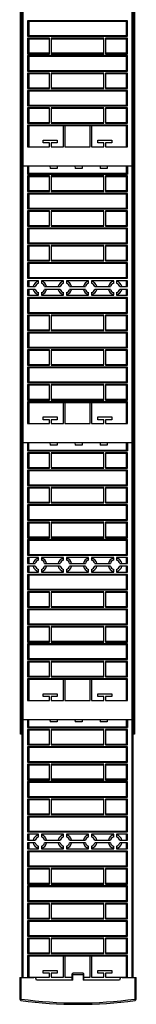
# Model space of a CAD drawing. Header units: millimetres. Extents: x 547 to 630, y 110 to 1526.
# Tile 1 of 3: x 547 to 630, y 110 to 817. Entities that reach past the tile are written whole.
import ezdxf

# ---------------------------------------------------------------- set-up
doc = ezdxf.new("R2010")
doc.units = ezdxf.units.MM
doc.header["$LTSCALE"] = 107.015369
doc.layers.get('0').update_dxf_attribs({"linetype": 'CONTINUOUS'})

msp = doc.modelspace()

# ---------------------------------------------------------------- linework, layer by layer
at = {"color": 7}
for p, q in [((547.09, 303.84), (547.09, 1506.84)), ((547.79, 303.84), (547.79, 1506.84)), ((547.99, 1506.84), (547.99, 128.84)), ((548.99, 128.84), (548.99, 1506.84)), ((627.19, 1506.84), (627.19, 128.84)), ((628.19, 128.84), (628.19, 1506.84)), ((628.31, 303.84), (628.31, 1506.84)), ((629.01, 1506.84), (629.01, 303.84)), ((552.19, 816.61), (552.19, 805.51)), ((623.99, 816.61), (552.19, 816.61)), ((552.25, 816.31), (623.94, 816.31)), ((552.99, 816.31), (552.99, 805.81)), ((623.19, 805.81), (623.19, 816.31)), ((623.99, 805.51), (623.99, 816.61)), ((552.19, 805.51), (623.99, 805.51)), ((552.19, 804.11), (552.19, 793.01)), ((567.89, 804.11), (552.19, 804.11)), ((623.94, 805.81), (552.25, 805.81)), ((552.25, 803.81), (567.89, 803.81)), ((552.99, 803.81), (552.99, 793.31)), ((567.89, 793.01), (567.89, 804.11)), ((569.09, 804.11), (569.09, 793.01)), ((607.09, 804.11), (569.09, 804.11)), ((569.09, 803.81), (607.09, 803.81)), ((607.09, 793.01), (607.09, 804.11)), ((623.99, 804.11), (608.29, 804.11)), ((608.29, 804.11), (608.29, 793.01)), ((608.29, 803.81), (623.94, 803.81)), ((623.19, 793.31), (623.19, 803.81)), ((623.99, 793.01), (623.99, 804.11)), ((552.19, 793.01), (567.89, 793.01)), ((567.89, 793.31), (552.25, 793.31)), ((607.09, 793.31), (569.09, 793.31)), ((569.09, 793.01), (607.09, 793.01)), ((623.94, 793.31), (608.29, 793.31)), ((608.29, 793.01), (623.99, 793.01)), ((547.99, 788.04), (547.79, 788.04)), ((552.19, 791.61), (552.19, 780.51)), ((623.99, 791.61), (552.19, 791.61)), ((552.25, 791.31), (623.94, 791.31)), ((552.99, 791.31), (552.99, 780.81)), ((623.19, 780.81), (623.19, 791.31)), ((623.99, 780.51), (623.99, 791.61)), ((628.31, 788.04), (628.19, 788.04)), ((552.19, 780.51), (623.99, 780.51)), ((552.19, 779.11), (552.19, 768.01)), ((567.89, 779.11), (552.19, 779.11)), ((623.94, 780.81), (552.25, 780.81)), ((552.25, 778.81), (567.89, 778.81)), ((552.99, 778.81), (552.99, 768.31)), ((567.89, 768.01), (567.89, 779.11)), ((569.09, 779.11), (569.09, 768.01)), ((607.09, 779.11), (569.09, 779.11)), ((569.09, 778.81), (607.09, 778.81)), ((607.09, 768.01), (607.09, 779.11)), ((623.99, 779.11), (608.29, 779.11)), ((608.29, 779.11), (608.29, 768.01)), ((608.29, 778.81), (623.94, 778.81)), ((623.19, 768.31), (623.19, 778.81)), ((623.99, 768.01), (623.99, 779.11)), ((547.79, 773.04), (547.99, 773.04)), ((628.19, 773.04), (628.31, 773.04)), ((552.19, 768.01), (567.89, 768.01)), ((623.99, 766.61), (552.19, 766.61)), ((552.19, 766.61), (552.19, 755.51)), ((567.89, 768.31), (552.25, 768.31)), ((552.25, 766.31), (623.94, 766.31)), ((552.99, 766.31), (552.99, 755.81)), ((607.09, 768.31), (569.09, 768.31)), ((569.09, 768.01), (607.09, 768.01)), ((623.94, 768.31), (608.29, 768.31)), ((608.29, 768.01), (623.99, 768.01)), ((623.19, 755.81), (623.19, 766.31)), ((623.99, 755.51), (623.99, 766.61)), ((552.19, 755.51), (623.99, 755.51)), ((567.89, 754.11), (552.19, 754.11)), ((552.19, 754.11), (552.19, 743.01)), ((623.94, 755.81), (552.25, 755.81)), ((552.25, 753.81), (567.89, 753.81)), ((552.99, 753.81), (552.99, 743.31)), ((567.89, 743.01), (567.89, 754.11)), ((607.09, 754.11), (569.09, 754.11)), ((569.09, 754.11), (569.09, 743.01)), ((569.09, 753.81), (607.09, 753.81)), ((607.09, 743.01), (607.09, 754.11)), ((623.99, 754.11), (608.29, 754.11)), ((608.29, 754.11), (608.29, 743.01)), ((608.29, 753.81), (623.94, 753.81)), ((623.19, 743.31), (623.19, 753.81)), ((623.99, 743.01), (623.99, 754.11)), ((552.19, 743.01), (567.89, 743.01)), ((623.99, 741.61), (552.19, 741.61)), ((552.19, 741.61), (552.19, 726.06)), ((567.89, 743.31), (552.25, 743.31)), ((552.25, 741.31), (623.94, 741.31)), ((552.99, 741.31), (552.99, 726.06)), ((607.09, 743.31), (569.09, 743.31)), ((569.09, 743.01), (607.09, 743.01)), ((578.09, 726.06), (578.09, 741.31)), ((579.09, 741.31), (579.09, 726.06)), ((597.09, 726.06), (597.09, 741.31)), ((598.09, 741.31), (598.09, 726.06)), ((623.94, 743.31), (608.29, 743.31)), ((608.29, 743.01), (623.99, 743.01)), ((623.19, 726.06), (623.19, 741.31)), ((623.99, 726.06), (623.99, 741.61)), ((547.99, 734.54), (547.79, 734.54)), ((563.49, 730.81), (573.49, 730.81)), ((563.49, 728.81), (563.49, 730.81)), ((573.49, 730.81), (573.49, 728.81)), ((602.69, 730.81), (612.69, 730.81)), ((602.69, 728.81), (602.69, 730.81)), ((612.69, 730.81), (612.69, 728.81)), ((628.31, 734.54), (628.19, 734.54)), ((552.19, 726.06), (567.89, 726.06)), ((567.89, 728.81), (563.49, 728.81)), ((567.89, 726.06), (567.89, 728.81)), ((573.49, 728.81), (569.09, 728.81)), ((569.09, 728.81), (569.09, 726.06)), ((569.09, 726.06), (578.09, 726.06)), ((579.09, 726.06), (597.09, 726.06)), ((598.09, 726.06), (607.09, 726.06)), ((607.09, 728.81), (602.69, 728.81)), ((607.09, 726.06), (607.09, 728.81)), ((612.69, 728.81), (608.29, 728.81)), ((608.29, 728.81), (608.29, 726.06)), ((608.29, 726.06), (623.99, 726.06)), ((547.79, 719.54), (547.99, 719.54)), ((628.19, 719.54), (628.31, 719.54)), ((547.99, 712.36), (628.19, 712.36)), ((552.19, 712.36), (552.19, 706.51)), ((552.99, 706.81), (552.99, 712.36)), ((568.26, 712.36), (568.32, 710.53)), ((573.41, 710.53), (568.32, 710.53)), ((573.41, 712.36), (573.41, 710.53)), ((586.26, 712.36), (586.32, 710.53)), ((591.41, 710.53), (586.32, 710.53)), ((591.41, 712.36), (591.41, 710.53)), ((604.26, 712.36), (604.32, 710.53)), ((609.41, 710.53), (604.32, 710.53)), ((609.41, 712.36), (609.41, 710.53)), ((623.19, 706.81), (623.19, 712.36)), ((623.99, 712.36), (623.99, 706.51)), ((547.99, 704.84), (547.09, 704.84)), ((552.19, 706.51), (623.99, 706.51)), ((567.89, 705.11), (552.19, 705.11)), ((552.19, 705.11), (552.19, 694.01)), ((623.94, 706.81), (552.25, 706.81)), ((552.25, 704.81), (567.89, 704.81)), ((552.99, 704.81), (552.99, 694.31)), ((567.89, 694.01), (567.89, 705.11)), ((607.09, 705.11), (569.09, 705.11)), ((569.09, 705.11), (569.09, 694.01)), ((569.09, 704.81), (607.09, 704.81)), ((607.09, 694.01), (607.09, 705.11)), ((623.99, 705.11), (608.29, 705.11)), ((608.29, 705.11), (608.29, 694.01)), ((608.29, 704.81), (623.94, 704.81)), ((623.19, 694.31), (623.19, 704.81)), ((623.99, 694.01), (623.99, 705.11)), ((629.01, 704.84), (628.19, 704.84)), ((547.99, 695.94), (547.79, 695.94)), ((552.19, 694.01), (567.89, 694.01)), ((567.89, 694.31), (552.25, 694.31)), ((607.09, 694.31), (569.09, 694.31)), ((569.09, 694.01), (607.09, 694.01)), ((623.94, 694.31), (608.29, 694.31)), ((608.29, 694.01), (623.99, 694.01)), ((628.31, 695.94), (628.19, 695.94)), ((623.99, 692.61), (552.19, 692.61)), ((552.19, 692.61), (552.19, 681.51)), ((552.25, 692.31), (623.94, 692.31)), ((552.99, 692.31), (552.99, 681.81)), ((623.19, 681.81), (623.19, 692.31)), ((623.99, 681.51), (623.99, 692.61)), ((547.79, 680.94), (547.99, 680.94)), ((552.19, 681.51), (623.99, 681.51)), ((567.89, 680.11), (552.19, 680.11)), ((552.19, 680.11), (552.19, 669.01)), ((623.94, 681.81), (552.25, 681.81)), ((552.25, 679.81), (567.89, 679.81)), ((552.99, 679.81), (552.99, 669.31)), ((567.89, 669.01), (567.89, 680.11)), ((607.09, 680.11), (569.09, 680.11)), ((569.09, 680.11), (569.09, 669.01)), ((569.09, 679.81), (607.09, 679.81)), ((607.09, 669.01), (607.09, 680.11)), ((623.99, 680.11), (608.29, 680.11)), ((608.29, 680.11), (608.29, 669.01)), ((608.29, 679.81), (623.94, 679.81)), ((623.19, 669.31), (623.19, 679.81)), ((623.99, 669.01), (623.99, 680.11)), ((628.19, 680.94), (628.31, 680.94)), ((552.19, 669.01), (567.89, 669.01)), ((623.99, 667.61), (552.19, 667.61)), ((552.19, 667.61), (552.19, 656.51)), ((567.89, 669.31), (552.25, 669.31)), ((552.25, 667.31), (623.94, 667.31)), ((552.99, 667.31), (552.99, 656.81)), ((607.09, 669.31), (569.09, 669.31)), ((569.09, 669.01), (607.09, 669.01)), ((623.94, 669.31), (608.29, 669.31)), ((608.29, 669.01), (623.99, 669.01)), ((623.19, 656.81), (623.19, 667.31)), ((623.99, 656.51), (623.99, 667.61)), ((552.19, 656.51), (623.99, 656.51)), ((567.89, 655.11), (552.19, 655.11)), ((552.19, 655.11), (552.19, 644.01)), ((623.94, 656.81), (552.25, 656.81)), ((552.25, 654.81), (567.89, 654.81)), ((552.99, 654.81), (552.99, 644.31)), ((567.89, 644.01), (567.89, 655.11)), ((607.09, 655.11), (569.09, 655.11)), ((569.09, 655.11), (569.09, 644.01)), ((569.09, 654.81), (607.09, 654.81)), ((607.09, 644.01), (607.09, 655.11)), ((623.99, 655.11), (608.29, 655.11)), ((608.29, 655.11), (608.29, 644.01)), ((608.29, 654.81), (623.94, 654.81)), ((623.19, 644.31), (623.19, 654.81)), ((623.99, 644.01), (623.99, 655.11)), ((567.89, 644.31), (552.25, 644.31)), ((607.09, 644.31), (569.09, 644.31)), ((623.94, 644.31), (608.29, 644.31)), ((547.99, 641.74), (547.79, 641.74)), ((552.19, 644.01), (567.89, 644.01)), ((623.99, 642.61), (552.19, 642.61)), ((552.19, 642.61), (552.19, 631.51)), ((552.25, 642.31), (623.94, 642.31)), ((552.99, 642.31), (552.99, 631.81)), ((569.09, 644.01), (607.09, 644.01)), ((608.29, 644.01), (623.99, 644.01)), ((623.19, 631.81), (623.19, 642.31)), ((623.99, 631.51), (623.99, 642.61)), ((628.31, 641.74), (628.19, 641.74)), ((552.19, 631.51), (623.99, 631.51)), ((623.94, 631.81), (552.25, 631.81)), ((547.79, 626.74), (547.99, 626.74)), ((560.09, 629.81), (552.19, 629.81)), ((552.19, 629.81), (552.19, 625.56)), ((552.19, 625.56), (557.74, 625.56)), ((557.74, 623.56), (552.19, 623.56)), ((552.19, 623.56), (552.19, 619.31)), ((552.99, 629.81), (552.99, 625.56)), ((552.99, 623.56), (552.99, 619.31)), ((560.09, 627.92), (560.09, 629.81)), ((578.09, 629.81), (562.09, 629.81)), ((562.09, 629.81), (562.09, 627.92)), ((564.45, 625.56), (575.74, 625.56)), ((575.74, 623.56), (564.45, 623.56)), ((578.09, 627.92), (578.09, 629.81)), ((596.09, 629.81), (580.09, 629.81)), ((580.09, 629.81), (580.09, 627.92)), ((582.45, 625.56), (593.74, 625.56)), ((593.74, 623.56), (582.45, 623.56)), ((596.09, 627.92), (596.09, 629.81)), ((614.09, 629.81), (598.09, 629.81)), ((598.09, 629.81), (598.09, 627.92)), ((600.45, 625.56), (611.74, 625.56)), ((611.74, 623.56), (600.45, 623.56)), ((614.09, 627.92), (614.09, 629.81)), ((623.99, 629.81), (616.09, 629.81)), ((616.09, 629.81), (616.09, 627.92)), ((618.45, 625.56), (623.99, 625.56)), ((623.99, 623.56), (618.45, 623.56)), ((623.19, 625.56), (623.19, 629.81)), ((623.19, 619.31), (623.19, 623.56)), ((623.99, 625.56), (623.99, 629.81)), ((623.99, 619.31), (623.99, 623.56)), ((628.19, 626.74), (628.31, 626.74)), ((552.19, 619.31), (560.09, 619.31)), ((623.99, 617.61), (552.19, 617.61)), ((552.19, 617.61), (552.19, 606.51)), ((552.25, 617.31), (623.94, 617.31)), ((552.99, 617.31), (552.99, 606.81)), ((560.09, 619.31), (560.09, 621.21)), ((562.09, 621.21), (562.09, 619.31)), ((562.09, 619.31), (578.09, 619.31)), ((578.09, 619.31), (578.09, 621.21)), ((580.09, 621.21), (580.09, 619.31)), ((580.09, 619.31), (596.09, 619.31)), ((596.09, 619.31), (596.09, 621.21)), ((598.09, 621.21), (598.09, 619.31)), ((598.09, 619.31), (614.09, 619.31)), ((614.09, 619.31), (614.09, 621.21)), ((616.09, 621.21), (616.09, 619.31)), ((616.09, 619.31), (623.99, 619.31)), ((623.19, 606.81), (623.19, 617.31)), ((623.99, 606.51), (623.99, 617.61)), ((552.19, 606.51), (623.99, 606.51)), ((567.89, 605.11), (552.19, 605.11)), ((552.19, 605.11), (552.19, 594.01)), ((623.94, 606.81), (552.25, 606.81)), ((552.25, 604.81), (567.89, 604.81)), ((552.99, 604.81), (552.99, 594.31)), ((567.89, 594.01), (567.89, 605.11)), ((607.09, 605.11), (569.09, 605.11)), ((569.09, 605.11), (569.09, 594.01)), ((569.09, 604.81), (607.09, 604.81)), ((607.09, 594.01), (607.09, 605.11)), ((623.99, 605.11), (608.29, 605.11)), ((608.29, 605.11), (608.29, 594.01)), ((608.29, 604.81), (623.94, 604.81)), ((623.19, 594.31), (623.19, 604.81)), ((623.99, 594.01), (623.99, 605.11)), ((552.19, 594.01), (567.89, 594.01)), ((623.99, 592.61), (552.19, 592.61)), ((552.19, 592.61), (552.19, 581.51)), ((567.89, 594.31), (552.25, 594.31)), ((552.25, 592.31), (623.94, 592.31)), ((552.99, 592.31), (552.99, 581.81)), ((607.09, 594.31), (569.09, 594.31)), ((569.09, 594.01), (607.09, 594.01)), ((623.94, 594.31), (608.29, 594.31)), ((608.29, 594.01), (623.99, 594.01)), ((623.19, 581.81), (623.19, 592.31)), ((623.99, 581.51), (623.99, 592.61)), ((547.99, 587.54), (547.79, 587.54)), ((552.19, 581.51), (623.99, 581.51)), ((623.94, 581.81), (552.25, 581.81)), ((628.31, 587.54), (628.19, 587.54)), ((567.89, 580.11), (552.19, 580.11)), ((552.19, 580.11), (552.19, 569.01)), ((552.25, 579.81), (567.89, 579.81)), ((552.99, 579.81), (552.99, 569.31)), ((567.89, 569.01), (567.89, 580.11)), ((607.09, 580.11), (569.09, 580.11)), ((569.09, 580.11), (569.09, 569.01)), ((569.09, 579.81), (607.09, 579.81)), ((607.09, 569.01), (607.09, 580.11)), ((623.99, 580.11), (608.29, 580.11)), ((608.29, 580.11), (608.29, 569.01)), ((608.29, 579.81), (623.94, 579.81)), ((623.19, 569.31), (623.19, 579.81)), ((623.99, 569.01), (623.99, 580.11)), ((547.79, 572.54), (547.99, 572.54)), ((552.19, 569.01), (567.89, 569.01)), ((623.99, 567.61), (552.19, 567.61)), ((552.19, 567.61), (552.19, 556.51)), ((567.89, 569.31), (552.25, 569.31)), ((552.25, 567.31), (623.94, 567.31)), ((552.99, 567.31), (552.99, 556.81)), ((607.09, 569.31), (569.09, 569.31)), ((569.09, 569.01), (607.09, 569.01)), ((623.94, 569.31), (608.29, 569.31)), ((608.29, 569.01), (623.99, 569.01)), ((623.19, 556.81), (623.19, 567.31)), ((623.99, 556.51), (623.99, 567.61)), ((628.19, 572.54), (628.31, 572.54)), ((552.19, 556.51), (623.99, 556.51)), ((567.89, 555.11), (552.19, 555.11)), ((552.19, 555.11), (552.19, 544.01)), ((623.94, 556.81), (552.25, 556.81)), ((552.25, 554.81), (567.89, 554.81)), ((552.99, 554.81), (552.99, 544.31)), ((567.89, 544.01), (567.89, 555.11)), ((607.09, 555.11), (569.09, 555.11)), ((569.09, 555.11), (569.09, 544.01)), ((569.09, 554.81), (607.09, 554.81)), ((607.09, 544.01), (607.09, 555.11)), ((623.99, 555.11), (608.29, 555.11)), ((608.29, 555.11), (608.29, 544.01)), ((608.29, 554.81), (623.94, 554.81)), ((623.19, 544.31), (623.19, 554.81)), ((623.99, 544.01), (623.99, 555.11)), ((552.19, 544.01), (567.89, 544.01)), ((623.99, 542.61), (552.19, 542.61)), ((552.19, 542.61), (552.19, 527.06)), ((567.89, 544.31), (552.25, 544.31)), ((552.25, 542.31), (623.94, 542.31)), ((552.99, 542.31), (552.99, 527.06)), ((607.09, 544.31), (569.09, 544.31)), ((569.09, 544.01), (607.09, 544.01)), ((578.09, 527.06), (578.09, 542.31)), ((579.09, 542.31), (579.09, 527.06)), ((597.09, 527.06), (597.09, 542.31)), ((598.09, 542.31), (598.09, 527.06)), ((623.94, 544.31), (608.29, 544.31)), ((608.29, 544.01), (623.99, 544.01)), ((623.19, 527.06), (623.19, 542.31)), ((623.99, 527.06), (623.99, 542.61)), ((547.99, 534.04), (547.79, 534.04)), ((563.49, 531.81), (573.49, 531.81)), ((563.49, 529.81), (563.49, 531.81)), ((573.49, 531.81), (573.49, 529.81)), ((602.69, 531.81), (612.69, 531.81)), ((602.69, 529.81), (602.69, 531.81)), ((612.69, 531.81), (612.69, 529.81)), ((628.31, 534.04), (628.19, 534.04)), ((552.19, 527.06), (567.89, 527.06)), ((567.89, 529.81), (563.49, 529.81)), ((567.89, 527.06), (567.89, 529.81)), ((573.49, 529.81), (569.09, 529.81)), ((569.09, 529.81), (569.09, 527.06)), ((569.09, 527.06), (578.09, 527.06)), ((579.09, 527.06), (597.09, 527.06)), ((598.09, 527.06), (607.09, 527.06)), ((607.09, 529.81), (602.69, 529.81)), ((607.09, 527.06), (607.09, 529.81)), ((612.69, 529.81), (608.29, 529.81)), ((608.29, 529.81), (608.29, 527.06)), ((608.29, 527.06), (623.99, 527.06)), ((547.79, 519.04), (547.99, 519.04)), ((628.19, 519.04), (628.31, 519.04)), ((547.99, 513.36), (628.19, 513.36)), ((552.19, 513.36), (552.19, 507.51)), ((552.99, 507.81), (552.99, 513.36)), ((568.26, 513.36), (568.32, 511.53)), ((573.41, 511.53), (568.32, 511.53)), ((573.41, 513.36), (573.41, 511.53)), ((586.26, 513.36), (586.32, 511.53)), ((591.41, 511.53), (586.32, 511.53)), ((591.41, 513.36), (591.41, 511.53)), ((604.26, 513.36), (604.32, 511.53)), ((609.41, 511.53), (604.32, 511.53)), ((609.41, 513.36), (609.41, 511.53)), ((623.19, 507.81), (623.19, 513.36)), ((623.99, 513.36), (623.99, 507.51)), ((547.99, 504.34), (547.09, 504.34)), ((552.19, 507.51), (623.99, 507.51)), ((567.89, 506.11), (552.19, 506.11)), ((552.19, 506.11), (552.19, 495.01)), ((623.94, 507.81), (552.25, 507.81)), ((552.25, 505.81), (567.89, 505.81)), ((552.99, 505.81), (552.99, 495.31)), ((567.89, 495.01), (567.89, 506.11)), ((607.09, 506.11), (569.09, 506.11)), ((569.09, 506.11), (569.09, 495.01)), ((569.09, 505.81), (607.09, 505.81)), ((607.09, 495.01), (607.09, 506.11)), ((623.99, 506.11), (608.29, 506.11)), ((608.29, 506.11), (608.29, 495.01)), ((608.29, 505.81), (623.94, 505.81)), ((623.19, 495.31), (623.19, 505.81)), ((623.99, 495.01), (623.99, 506.11)), ((629.01, 504.34), (628.19, 504.34)), ((547.99, 495.44), (547.79, 495.44)), ((552.19, 495.01), (567.89, 495.01)), ((623.99, 493.61), (552.19, 493.61)), ((552.19, 493.61), (552.19, 482.51)), ((567.89, 495.31), (552.25, 495.31)), ((552.25, 493.31), (623.94, 493.31)), ((552.99, 493.31), (552.99, 482.81)), ((607.09, 495.31), (569.09, 495.31)), ((569.09, 495.01), (607.09, 495.01)), ((623.94, 495.31), (608.29, 495.31)), ((608.29, 495.01), (623.99, 495.01)), ((623.19, 482.81), (623.19, 493.31)), ((623.99, 482.51), (623.99, 493.61)), ((628.31, 495.44), (628.19, 495.44)), ((552.19, 482.51), (623.99, 482.51)), ((623.94, 482.81), (552.25, 482.81)), ((547.79, 480.44), (547.99, 480.44)), ((567.89, 481.11), (552.19, 481.11)), ((552.19, 481.11), (552.19, 470.01)), ((552.25, 480.81), (567.89, 480.81)), ((552.99, 480.81), (552.99, 470.31)), ((567.89, 470.01), (567.89, 481.11)), ((607.09, 481.11), (569.09, 481.11)), ((569.09, 481.11), (569.09, 470.01)), ((569.09, 480.81), (607.09, 480.81)), ((607.09, 470.01), (607.09, 481.11)), ((623.99, 481.11), (608.29, 481.11)), ((608.29, 481.11), (608.29, 470.01)), ((608.29, 480.81), (623.94, 480.81)), ((623.19, 470.31), (623.19, 480.81)), ((623.99, 470.01), (623.99, 481.11)), ((628.19, 480.44), (628.31, 480.44)), ((552.19, 470.01), (567.89, 470.01)), ((623.99, 468.61), (552.19, 468.61)), ((552.19, 468.61), (552.19, 457.51)), ((567.89, 470.31), (552.25, 470.31)), ((552.25, 468.31), (623.94, 468.31)), ((552.99, 468.31), (552.99, 457.81)), ((607.09, 470.31), (569.09, 470.31)), ((569.09, 470.01), (607.09, 470.01)), ((623.94, 470.31), (608.29, 470.31)), ((608.29, 470.01), (623.99, 470.01)), ((623.19, 457.81), (623.19, 468.31)), ((623.99, 457.51), (623.99, 468.61)), ((552.19, 457.51), (623.99, 457.51)), ((567.89, 456.11), (552.19, 456.11)), ((552.19, 456.11), (552.19, 445.01)), ((623.94, 457.81), (552.25, 457.81)), ((552.25, 455.81), (567.89, 455.81)), ((552.99, 455.81), (552.99, 445.31)), ((567.89, 445.01), (567.89, 456.11)), ((607.09, 456.11), (569.09, 456.11)), ((569.09, 456.11), (569.09, 445.01)), ((569.09, 455.81), (607.09, 455.81)), ((607.09, 445.01), (607.09, 456.11)), ((623.99, 456.11), (608.29, 456.11)), ((608.29, 456.11), (608.29, 445.01)), ((608.29, 455.81), (623.94, 455.81)), ((623.19, 445.31), (623.19, 455.81)), ((623.99, 445.01), (623.99, 456.11)), ((547.99, 441.24), (547.79, 441.24)), ((552.19, 445.01), (567.89, 445.01)), ((623.99, 443.61), (552.19, 443.61)), ((552.19, 443.61), (552.19, 432.51)), ((567.89, 445.31), (552.25, 445.31)), ((552.25, 443.31), (623.94, 443.31)), ((552.99, 443.31), (552.99, 432.81)), ((607.09, 445.31), (569.09, 445.31)), ((569.09, 445.01), (607.09, 445.01)), ((623.94, 445.31), (608.29, 445.31)), ((608.29, 445.01), (623.99, 445.01)), ((623.19, 432.81), (623.19, 443.31)), ((623.99, 432.51), (623.99, 443.61)), ((628.31, 441.24), (628.19, 441.24)), ((552.19, 432.51), (623.99, 432.51)), ((623.94, 432.81), (552.25, 432.81)), ((547.79, 426.24), (547.99, 426.24)), ((560.09, 430.81), (552.19, 430.81)), ((552.19, 430.81), (552.19, 426.56)), ((552.19, 426.56), (557.74, 426.56)), ((552.99, 430.81), (552.99, 426.56)), ((560.09, 428.92), (560.09, 430.81)), ((578.09, 430.81), (562.09, 430.81)), ((562.09, 430.81), (562.09, 428.92)), ((564.45, 426.56), (575.74, 426.56)), ((578.09, 428.92), (578.09, 430.81)), ((596.09, 430.81), (580.09, 430.81)), ((580.09, 430.81), (580.09, 428.92)), ((582.45, 426.56), (593.74, 426.56)), ((596.09, 428.92), (596.09, 430.81)), ((614.09, 430.81), (598.09, 430.81)), ((598.09, 430.81), (598.09, 428.92)), ((600.45, 426.56), (611.74, 426.56)), ((614.09, 428.92), (614.09, 430.81)), ((623.99, 430.81), (616.09, 430.81)), ((616.09, 430.81), (616.09, 428.92)), ((618.45, 426.56), (623.99, 426.56)), ((623.19, 426.56), (623.19, 430.81)), ((623.99, 426.56), (623.99, 430.81)), ((628.19, 426.24), (628.31, 426.24)), ((557.74, 424.56), (552.19, 424.56)), ((552.19, 424.56), (552.19, 420.31)), ((552.19, 420.31), (560.09, 420.31)), ((623.99, 418.61), (552.19, 418.61)), ((552.19, 418.61), (552.19, 407.51)), ((552.25, 418.31), (623.94, 418.31)), ((552.99, 424.56), (552.99, 420.31)), ((552.99, 418.31), (552.99, 407.81)), ((560.09, 420.31), (560.09, 422.21)), ((562.09, 422.21), (562.09, 420.31)), ((562.09, 420.31), (578.09, 420.31)), ((575.74, 424.56), (564.45, 424.56)), ((578.09, 420.31), (578.09, 422.21)), ((580.09, 422.21), (580.09, 420.31)), ((580.09, 420.31), (596.09, 420.31)), ((593.74, 424.56), (582.45, 424.56)), ((596.09, 420.31), (596.09, 422.21)), ((598.09, 422.21), (598.09, 420.31)), ((598.09, 420.31), (614.09, 420.31)), ((611.74, 424.56), (600.45, 424.56)), ((614.09, 420.31), (614.09, 422.21)), ((616.09, 422.21), (616.09, 420.31)), ((616.09, 420.31), (623.99, 420.31)), ((623.99, 424.56), (618.45, 424.56)), ((623.19, 420.31), (623.19, 424.56)), ((623.19, 407.81), (623.19, 418.31)), ((623.99, 420.31), (623.99, 424.56)), ((623.99, 407.51), (623.99, 418.61)), ((552.19, 407.51), (623.99, 407.51)), ((567.89, 406.11), (552.19, 406.11)), ((552.19, 406.11), (552.19, 395.01)), ((623.94, 407.81), (552.25, 407.81)), ((552.25, 405.81), (567.89, 405.81)), ((552.99, 405.81), (552.99, 395.31)), ((567.89, 395.01), (567.89, 406.11)), ((607.09, 406.11), (569.09, 406.11)), ((569.09, 406.11), (569.09, 395.01)), ((569.09, 405.81), (607.09, 405.81)), ((607.09, 395.01), (607.09, 406.11)), ((623.99, 406.11), (608.29, 406.11)), ((608.29, 406.11), (608.29, 395.01)), ((608.29, 405.81), (623.94, 405.81)), ((623.19, 395.31), (623.19, 405.81)), ((623.99, 395.01), (623.99, 406.11)), ((552.19, 395.01), (567.89, 395.01)), ((623.99, 393.61), (552.19, 393.61)), ((552.19, 393.61), (552.19, 382.51)), ((567.89, 395.31), (552.25, 395.31)), ((552.25, 393.31), (623.94, 393.31)), ((552.99, 393.31), (552.99, 382.81)), ((607.09, 395.31), (569.09, 395.31)), ((569.09, 395.01), (607.09, 395.01)), ((623.94, 395.31), (608.29, 395.31)), ((608.29, 395.01), (623.99, 395.01)), ((623.19, 382.81), (623.19, 393.31)), ((623.99, 382.51), (623.99, 393.61)), ((547.99, 387.04), (547.79, 387.04)), ((552.19, 382.51), (623.99, 382.51)), ((623.94, 382.81), (552.25, 382.81)), ((628.31, 387.04), (628.19, 387.04)), ((567.89, 381.11), (552.19, 381.11)), ((552.19, 381.11), (552.19, 370.01)), ((552.25, 380.81), (567.89, 380.81)), ((552.99, 380.81), (552.99, 370.31)), ((567.89, 370.01), (567.89, 381.11)), ((607.09, 381.11), (569.09, 381.11)), ((569.09, 381.11), (569.09, 370.01)), ((569.09, 380.81), (607.09, 380.81)), ((607.09, 370.01), (607.09, 381.11)), ((623.99, 381.11), (608.29, 381.11)), ((608.29, 381.11), (608.29, 370.01)), ((608.29, 380.81), (623.94, 380.81)), ((623.19, 370.31), (623.19, 380.81)), ((623.99, 370.01), (623.99, 381.11)), ((547.79, 372.04), (547.99, 372.04)), ((552.19, 370.01), (567.89, 370.01)), ((623.99, 368.61), (552.19, 368.61)), ((552.19, 368.61), (552.19, 357.51)), ((567.89, 370.31), (552.25, 370.31)), ((552.25, 368.31), (623.94, 368.31)), ((552.99, 368.31), (552.99, 357.81)), ((607.09, 370.31), (569.09, 370.31)), ((569.09, 370.01), (607.09, 370.01)), ((623.94, 370.31), (608.29, 370.31)), ((608.29, 370.01), (623.99, 370.01)), ((623.19, 357.81), (623.19, 368.31)), ((623.99, 357.51), (623.99, 368.61)), ((628.19, 372.04), (628.31, 372.04)), ((552.19, 357.51), (623.99, 357.51)), ((567.89, 356.11), (552.19, 356.11)), ((552.19, 356.11), (552.19, 345.01)), ((623.94, 357.81), (552.25, 357.81)), ((552.25, 355.81), (567.89, 355.81)), ((552.99, 355.81), (552.99, 345.31)), ((567.89, 345.01), (567.89, 356.11)), ((607.09, 356.11), (569.09, 356.11)), ((569.09, 356.11), (569.09, 345.01)), ((569.09, 355.81), (607.09, 355.81)), ((607.09, 345.01), (607.09, 356.11)), ((623.99, 356.11), (608.29, 356.11)), ((608.29, 356.11), (608.29, 345.01)), ((608.29, 355.81), (623.94, 355.81)), ((623.19, 345.31), (623.19, 355.81)), ((623.99, 345.01), (623.99, 356.11)), ((552.19, 345.01), (567.89, 345.01)), ((623.99, 343.61), (552.19, 343.61)), ((552.19, 343.61), (552.19, 328.06)), ((567.89, 345.31), (552.25, 345.31)), ((552.25, 343.31), (623.94, 343.31)), ((552.99, 343.31), (552.99, 328.06)), ((607.09, 345.31), (569.09, 345.31)), ((569.09, 345.01), (607.09, 345.01)), ((578.09, 328.06), (578.09, 343.31)), ((579.09, 343.31), (579.09, 328.06)), ((597.09, 328.06), (597.09, 343.31)), ((598.09, 343.31), (598.09, 328.06)), ((623.94, 345.31), (608.29, 345.31)), ((608.29, 345.01), (623.99, 345.01)), ((623.19, 328.06), (623.19, 343.31)), ((623.99, 328.06), (623.99, 343.61)), ((547.99, 333.54), (547.79, 333.54)), ((563.49, 332.81), (573.49, 332.81)), ((563.49, 330.81), (563.49, 332.81)), ((573.49, 332.81), (573.49, 330.81)), ((602.69, 332.81), (612.69, 332.81)), ((602.69, 330.81), (602.69, 332.81)), ((612.69, 332.81), (612.69, 330.81)), ((628.31, 333.54), (628.19, 333.54)), ((552.19, 328.06), (567.89, 328.06)), ((567.89, 330.81), (563.49, 330.81)), ((567.89, 328.06), (567.89, 330.81)), ((573.49, 330.81), (569.09, 330.81)), ((569.09, 330.81), (569.09, 328.06)), ((569.09, 328.06), (578.09, 328.06)), ((579.09, 328.06), (597.09, 328.06)), ((598.09, 328.06), (607.09, 328.06)), ((607.09, 330.81), (602.69, 330.81)), ((607.09, 328.06), (607.09, 330.81)), ((612.69, 330.81), (608.29, 330.81)), ((608.29, 330.81), (608.29, 328.06)), ((608.29, 328.06), (623.99, 328.06)), ((547.79, 318.54), (547.99, 318.54)), ((547.99, 314.36), (628.19, 314.36)), ((552.19, 314.36), (552.19, 308.51)), ((552.99, 308.81), (552.99, 314.36)), ((568.26, 314.36), (568.32, 312.53)), ((573.41, 312.53), (568.32, 312.53)), ((573.41, 314.36), (573.41, 312.53)), ((586.26, 314.36), (586.32, 312.53)), ((591.41, 312.53), (586.32, 312.53)), ((591.41, 314.36), (591.41, 312.53)), ((604.26, 314.36), (604.32, 312.53)), ((609.41, 312.53), (604.32, 312.53)), ((609.41, 314.36), (609.41, 312.53)), ((623.19, 308.81), (623.19, 314.36)), ((623.99, 314.36), (623.99, 308.51)), ((628.19, 318.54), (628.31, 318.54)), ((552.19, 308.51), (623.99, 308.51)), ((567.89, 307.11), (552.19, 307.11)), ((552.19, 307.11), (552.19, 296.01)), ((623.94, 308.81), (552.25, 308.81)), ((552.25, 306.81), (567.89, 306.81)), ((552.99, 306.81), (552.99, 296.31)), ((567.89, 296.01), (567.89, 307.11)), ((607.09, 307.11), (569.09, 307.11)), ((569.09, 307.11), (569.09, 296.01)), ((569.09, 306.81), (607.09, 306.81)), ((607.09, 296.01), (607.09, 307.11)), ((623.99, 307.11), (608.29, 307.11)), ((608.29, 307.11), (608.29, 296.01)), ((608.29, 306.81), (623.94, 306.81)), ((623.19, 296.31), (623.19, 306.81)), ((623.99, 296.01), (623.99, 307.11)), ((547.99, 303.84), (547.09, 303.84)), ((629.01, 303.84), (628.19, 303.84)), ((552.19, 296.01), (567.89, 296.01)), ((623.99, 294.61), (552.19, 294.61)), ((552.19, 294.61), (552.19, 283.51)), ((567.89, 296.31), (552.25, 296.31)), ((552.25, 294.31), (623.94, 294.31)), ((552.99, 294.31), (552.99, 283.81)), ((607.09, 296.31), (569.09, 296.31)), ((569.09, 296.01), (607.09, 296.01)), ((623.94, 296.31), (608.29, 296.31)), ((608.29, 296.01), (623.99, 296.01)), ((623.19, 283.81), (623.19, 294.31)), ((623.99, 283.51), (623.99, 294.61)), ((552.19, 283.51), (623.99, 283.51)), ((623.94, 283.81), (552.25, 283.81)), ((567.89, 282.11), (552.19, 282.11)), ((552.19, 282.11), (552.19, 271.01)), ((552.25, 281.81), (567.89, 281.81)), ((552.99, 281.81), (552.99, 271.31)), ((567.89, 271.01), (567.89, 282.11)), ((607.09, 282.11), (569.09, 282.11)), ((569.09, 282.11), (569.09, 271.01)), ((569.09, 281.81), (607.09, 281.81)), ((607.09, 271.01), (607.09, 282.11)), ((623.99, 282.11), (608.29, 282.11)), ((608.29, 282.11), (608.29, 271.01)), ((608.29, 281.81), (623.94, 281.81)), ((623.19, 271.31), (623.19, 281.81)), ((623.99, 271.01), (623.99, 282.11)), ((552.19, 271.01), (567.89, 271.01)), ((623.99, 269.61), (552.19, 269.61)), ((552.19, 269.61), (552.19, 258.51)), ((567.89, 271.31), (552.25, 271.31)), ((552.25, 269.31), (623.94, 269.31)), ((552.99, 269.31), (552.99, 258.81)), ((607.09, 271.31), (569.09, 271.31)), ((569.09, 271.01), (607.09, 271.01)), ((623.94, 271.31), (608.29, 271.31)), ((608.29, 271.01), (623.99, 271.01)), ((623.19, 258.81), (623.19, 269.31)), ((623.99, 258.51), (623.99, 269.61)), ((552.19, 258.51), (623.99, 258.51)), ((567.89, 257.11), (552.19, 257.11)), ((552.19, 257.11), (552.19, 246.01)), ((623.94, 258.81), (552.25, 258.81)), ((552.25, 256.81), (567.89, 256.81)), ((552.99, 256.81), (552.99, 246.31)), ((567.89, 246.01), (567.89, 257.11)), ((607.09, 257.11), (569.09, 257.11)), ((569.09, 257.11), (569.09, 246.01)), ((569.09, 256.81), (607.09, 256.81)), ((607.09, 246.01), (607.09, 257.11)), ((623.99, 257.11), (608.29, 257.11)), ((608.29, 257.11), (608.29, 246.01)), ((608.29, 256.81), (623.94, 256.81)), ((623.19, 246.31), (623.19, 256.81)), ((623.99, 246.01), (623.99, 257.11)), ((552.19, 246.01), (567.89, 246.01)), ((623.99, 244.61), (552.19, 244.61)), ((552.19, 244.61), (552.19, 233.51)), ((567.89, 246.31), (552.25, 246.31)), ((552.25, 244.31), (623.94, 244.31)), ((552.99, 244.31), (552.99, 233.81)), ((607.09, 246.31), (569.09, 246.31)), ((569.09, 246.01), (607.09, 246.01)), ((623.94, 246.31), (608.29, 246.31)), ((608.29, 246.01), (623.99, 246.01)), ((623.19, 233.81), (623.19, 244.31)), ((623.99, 233.51), (623.99, 244.61)), ((623.94, 233.81), (552.25, 233.81)), ((552.19, 233.51), (623.99, 233.51)), ((560.09, 231.81), (552.19, 231.81)), ((552.19, 231.81), (552.19, 227.56)), ((552.19, 227.56), (557.74, 227.56)), ((552.99, 231.81), (552.99, 227.56)), ((560.09, 229.92), (560.09, 231.81)), ((578.09, 231.81), (562.09, 231.81)), ((562.09, 231.81), (562.09, 229.92)), ((564.45, 227.56), (575.74, 227.56)), ((578.09, 229.92), (578.09, 231.81)), ((596.09, 231.81), (580.09, 231.81)), ((580.09, 231.81), (580.09, 229.92)), ((582.45, 227.56), (593.74, 227.56)), ((596.09, 229.92), (596.09, 231.81)), ((614.09, 231.81), (598.09, 231.81)), ((598.09, 231.81), (598.09, 229.92)), ((600.45, 227.56), (611.74, 227.56)), ((614.09, 229.92), (614.09, 231.81)), ((623.99, 231.81), (616.09, 231.81)), ((616.09, 231.81), (616.09, 229.92)), ((618.45, 227.56), (623.99, 227.56)), ((623.19, 227.56), (623.19, 231.81)), ((623.99, 227.56), (623.99, 231.81)), ((557.74, 225.56), (552.19, 225.56)), ((552.19, 225.56), (552.19, 221.31)), ((552.19, 221.31), (560.09, 221.31)), ((623.99, 219.61), (552.19, 219.61)), ((552.19, 219.61), (552.19, 208.51)), ((552.99, 225.56), (552.99, 221.31)), ((560.09, 221.31), (560.09, 223.21)), ((562.09, 223.21), (562.09, 221.31)), ((562.09, 221.31), (578.09, 221.31)), ((575.74, 225.56), (564.45, 225.56)), ((578.09, 221.31), (578.09, 223.21)), ((580.09, 223.21), (580.09, 221.31)), ((580.09, 221.31), (596.09, 221.31)), ((593.74, 225.56), (582.45, 225.56)), ((596.09, 221.31), (596.09, 223.21)), ((598.09, 223.21), (598.09, 221.31)), ((598.09, 221.31), (614.09, 221.31)), ((611.74, 225.56), (600.45, 225.56)), ((614.09, 221.31), (614.09, 223.21)), ((616.09, 223.21), (616.09, 221.31)), ((616.09, 221.31), (623.99, 221.31)), ((623.99, 225.56), (618.45, 225.56)), ((623.19, 221.31), (623.19, 225.56)), ((623.99, 221.31), (623.99, 225.56)), ((623.99, 208.51), (623.99, 219.61)), ((552.25, 219.31), (623.94, 219.31)), ((552.99, 219.31), (552.99, 208.81)), ((623.19, 208.81), (623.19, 219.31)), ((552.19, 208.51), (623.99, 208.51)), ((567.89, 207.11), (552.19, 207.11)), ((552.19, 207.11), (552.19, 196.01)), ((623.94, 208.81), (552.25, 208.81)), ((552.25, 206.81), (567.89, 206.81)), ((552.99, 206.81), (552.99, 196.31)), ((567.89, 196.01), (567.89, 207.11)), ((607.09, 207.11), (569.09, 207.11)), ((569.09, 207.11), (569.09, 196.01)), ((569.09, 206.81), (607.09, 206.81)), ((607.09, 196.01), (607.09, 207.11)), ((623.99, 207.11), (608.29, 207.11)), ((608.29, 207.11), (608.29, 196.01)), ((608.29, 206.81), (623.94, 206.81)), ((623.19, 196.31), (623.19, 206.81)), ((623.99, 196.01), (623.99, 207.11)), ((552.19, 196.01), (567.89, 196.01)), ((623.99, 194.61), (552.19, 194.61)), ((552.19, 194.61), (552.19, 183.51)), ((567.89, 196.31), (552.25, 196.31)), ((552.25, 194.31), (623.94, 194.31)), ((552.99, 194.31), (552.99, 183.81)), ((607.09, 196.31), (569.09, 196.31)), ((569.09, 196.01), (607.09, 196.01)), ((623.94, 196.31), (608.29, 196.31)), ((608.29, 196.01), (623.99, 196.01)), ((623.19, 183.81), (623.19, 194.31)), ((623.99, 183.51), (623.99, 194.61)), ((552.19, 183.51), (623.99, 183.51)), ((567.89, 182.11), (552.19, 182.11)), ((552.19, 182.11), (552.19, 171.01)), ((623.94, 183.81), (552.25, 183.81)), ((552.25, 181.81), (567.89, 181.81)), ((552.99, 181.81), (552.99, 171.31)), ((567.89, 171.01), (567.89, 182.11)), ((607.09, 182.11), (569.09, 182.11)), ((569.09, 182.11), (569.09, 171.01)), ((569.09, 181.81), (607.09, 181.81)), ((607.09, 171.01), (607.09, 182.11)), ((623.99, 182.11), (608.29, 182.11)), ((608.29, 182.11), (608.29, 171.01)), ((608.29, 181.81), (623.94, 181.81)), ((623.19, 171.31), (623.19, 181.81)), ((623.99, 171.01), (623.99, 182.11)), ((552.19, 171.01), (567.89, 171.01)), ((567.89, 171.31), (552.25, 171.31)), ((607.09, 171.31), (569.09, 171.31)), ((569.09, 171.01), (607.09, 171.01)), ((623.94, 171.31), (608.29, 171.31)), ((608.29, 171.01), (623.99, 171.01)), ((623.99, 169.61), (552.19, 169.61)), ((552.19, 169.61), (552.19, 158.51)), ((552.25, 169.31), (623.94, 169.31)), ((552.99, 169.31), (552.99, 158.81)), ((623.19, 158.81), (623.19, 169.31)), ((623.99, 158.51), (623.99, 169.61)), ((552.19, 158.51), (623.99, 158.51)), ((567.89, 157.11), (552.19, 157.11)), ((552.19, 157.11), (552.19, 146.01)), ((623.94, 158.81), (552.25, 158.81)), ((552.25, 156.81), (567.89, 156.81)), ((552.99, 156.81), (552.99, 146.31)), ((567.89, 146.01), (567.89, 157.11)), ((607.09, 157.11), (569.09, 157.11)), ((569.09, 157.11), (569.09, 146.01)), ((569.09, 156.81), (607.09, 156.81)), ((607.09, 146.01), (607.09, 157.11)), ((623.99, 157.11), (608.29, 157.11)), ((608.29, 157.11), (608.29, 146.01)), ((608.29, 156.81), (623.94, 156.81)), ((623.19, 146.31), (623.19, 156.81)), ((623.99, 146.01), (623.99, 157.11)), ((552.19, 146.01), (567.89, 146.01)), ((623.99, 144.61), (552.19, 144.61)), ((552.19, 144.61), (552.19, 129.06)), ((567.89, 146.31), (552.25, 146.31)), ((552.25, 144.31), (623.94, 144.31)), ((552.99, 144.31), (552.99, 129.06)), ((607.09, 146.31), (569.09, 146.31)), ((569.09, 146.01), (607.09, 146.01)), ((578.09, 129.06), (578.09, 144.31)), ((579.09, 144.31), (579.09, 129.06)), ((597.09, 129.06), (597.09, 144.31)), ((598.09, 144.31), (598.09, 129.06)), ((623.94, 146.31), (608.29, 146.31)), ((608.29, 146.01), (623.99, 146.01)), ((623.19, 129.06), (623.19, 144.31)), ((623.99, 129.06), (623.99, 144.61)), ((546.54, 128.84), (556.64, 128.84)), ((546.54, 128.84), (546.54, 113.3)), ((547.54, 113.3), (547.54, 128.84)), ((552.19, 129.06), (567.89, 129.06)), ((563.49, 133.81), (573.49, 133.81)), ((563.49, 131.81), (563.49, 133.81)), ((567.89, 131.81), (563.49, 131.81)), ((567.89, 129.06), (567.89, 131.81)), ((573.49, 131.81), (569.09, 131.81)), ((569.09, 131.81), (569.09, 129.06)), ((569.09, 129.06), (578.09, 129.06)), ((573.49, 133.81), (573.49, 131.81)), ((579.09, 129.06), (584.24, 129.06)), ((584.24, 126.84), (584.24, 131.34)), ((584.24, 130.99), (592.64, 130.99)), ((592.14, 131.84), (584.74, 131.84)), ((584.74, 126.84), (584.74, 131.84)), ((592.14, 131.84), (592.14, 126.84)), ((592.64, 126.84), (592.64, 131.34)), ((592.64, 129.06), (597.09, 129.06)), ((598.09, 129.06), (607.09, 129.06)), ((602.69, 133.81), (612.69, 133.81)), ((602.69, 131.81), (602.69, 133.81)), ((607.09, 131.81), (602.69, 131.81)), ((607.09, 129.06), (607.09, 131.81)), ((612.69, 131.81), (608.29, 131.81)), ((608.29, 131.81), (608.29, 129.06)), ((608.29, 129.06), (623.99, 129.06)), ((612.69, 133.81), (612.69, 131.81)), ((620.24, 128.84), (630.34, 128.84)), ((629.34, 128.84), (629.34, 113.3)), ((630.34, 113.3), (630.34, 128.84)), ((584.74, 126.84), (558.64, 126.84)), ((618.24, 126.84), (592.14, 126.84)), ((547.54, 113.3), (546.54, 113.3)), ((547.41, 112.31), (547.54, 113.3)), ((630.34, 113.3), (629.34, 113.3)), ((629.34, 113.3), (629.48, 112.32)), ((629.48, 112.32), (629.48, 112.31))]:
    msp.add_line(p, q, dxfattribs=at)
for centre, radius, start, end in [((561.09, 624.56), 4.9, 101.77573, 168.22435), ((561.09, 624.56), 4.9, 191.77574, 258.22435), ((561.09, 624.56), 3.5, 106.60155, 163.39845), ((561.09, 624.56), 3.5, 196.60155, 253.39845), ((561.09, 624.56), 4.9, 11.77573, 78.22435), ((561.09, 624.56), 3.5, 16.60155, 73.39845), ((561.09, 624.56), 4.9, 281.77573, 348.22435), ((561.09, 624.56), 3.5, 286.60155, 343.39845), ((579.09, 624.56), 4.9, 101.77573, 168.22435), ((579.09, 624.56), 4.9, 191.77574, 258.22435), ((579.09, 624.56), 3.5, 106.60155, 163.39845), ((579.09, 624.56), 3.5, 196.60155, 253.39845), ((579.09, 624.56), 4.9, 11.77573, 78.22435), ((579.09, 624.56), 3.5, 16.60155, 73.39845), ((579.09, 624.56), 4.9, 281.77573, 348.22435), ((579.09, 624.56), 3.5, 286.60155, 343.39845), ((597.09, 624.56), 4.9, 101.77573, 168.22435), ((597.09, 624.56), 4.9, 191.77574, 258.22435), ((597.09, 624.56), 3.5, 106.60155, 163.39845), ((597.09, 624.56), 3.5, 196.60155, 253.39845), ((597.09, 624.56), 4.9, 11.77573, 78.22435), ((597.09, 624.56), 3.5, 16.60155, 73.39845), ((597.09, 624.56), 4.9, 281.77573, 348.22435), ((597.09, 624.56), 3.5, 286.60155, 343.39845), ((615.09, 624.56), 4.9, 101.77573, 168.22435), ((615.09, 624.56), 4.9, 191.77574, 258.22435), ((615.09, 624.56), 3.5, 106.60155, 163.39845), ((615.09, 624.56), 3.5, 196.60155, 253.39845), ((615.09, 624.56), 4.9, 11.77573, 78.22435), ((615.09, 624.56), 3.5, 16.60155, 73.39845), ((615.09, 624.56), 4.9, 281.77573, 348.22435), ((615.09, 624.56), 3.5, 286.60155, 343.39845), ((561.09, 425.56), 4.9, 101.77573, 168.22435), ((561.09, 425.56), 3.5, 106.60155, 163.39845), ((561.09, 425.56), 4.9, 11.77573, 78.22435), ((561.09, 425.56), 3.5, 16.60155, 73.39845), ((579.09, 425.56), 4.9, 101.77573, 168.22435), ((579.09, 425.56), 3.5, 106.60155, 163.39845), ((579.09, 425.56), 4.9, 11.77573, 78.22435), ((579.09, 425.56), 3.5, 16.60155, 73.39845), ((597.09, 425.56), 4.9, 101.77573, 168.22435), ((597.09, 425.56), 3.5, 106.60155, 163.39845), ((597.09, 425.56), 4.9, 11.77573, 78.22435), ((597.09, 425.56), 3.5, 16.60155, 73.39845), ((615.09, 425.56), 4.9, 101.77573, 168.22435), ((615.09, 425.56), 3.5, 106.60155, 163.39845), ((615.09, 425.56), 4.9, 11.77573, 78.22435), ((615.09, 425.56), 3.5, 16.60155, 73.39845), ((561.09, 425.56), 4.9, 191.77574, 258.22435), ((561.09, 425.56), 3.5, 196.60155, 253.39845), ((561.09, 425.56), 4.9, 281.77573, 348.22435), ((561.09, 425.56), 3.5, 286.60155, 343.39845), ((579.09, 425.56), 4.9, 191.77574, 258.22435), ((579.09, 425.56), 3.5, 196.60155, 253.39845), ((579.09, 425.56), 4.9, 281.77573, 348.22435), ((579.09, 425.56), 3.5, 286.60155, 343.39845), ((597.09, 425.56), 4.9, 191.77574, 258.22435), ((597.09, 425.56), 3.5, 196.60155, 253.39845), ((597.09, 425.56), 4.9, 281.77573, 348.22435), ((597.09, 425.56), 3.5, 286.60155, 343.39845), ((615.09, 425.56), 4.9, 191.77574, 258.22435), ((615.09, 425.56), 3.5, 196.60155, 253.39845), ((615.09, 425.56), 4.9, 281.77573, 348.22435), ((615.09, 425.56), 3.5, 286.60155, 343.39845), ((561.09, 226.56), 4.9, 101.77573, 168.22435), ((561.09, 226.56), 3.5, 106.60155, 163.39845), ((561.09, 226.56), 4.9, 11.77573, 78.22435), ((561.09, 226.56), 3.5, 16.60155, 73.39845), ((579.09, 226.56), 4.9, 101.77573, 168.22435), ((579.09, 226.56), 3.5, 106.60155, 163.39845), ((579.09, 226.56), 4.9, 11.77573, 78.22435), ((579.09, 226.56), 3.5, 16.60155, 73.39845), ((597.09, 226.56), 4.9, 101.77573, 168.22435), ((597.09, 226.56), 3.5, 106.60155, 163.39845), ((597.09, 226.56), 4.9, 11.77573, 78.22435), ((597.09, 226.56), 3.5, 16.60155, 73.39845), ((615.09, 226.56), 4.9, 101.77573, 168.22435), ((615.09, 226.56), 3.5, 106.60155, 163.39845), ((615.09, 226.56), 4.9, 11.77573, 78.22435), ((615.09, 226.56), 3.5, 16.60155, 73.39845), ((561.09, 226.56), 4.9, 191.77574, 258.22435), ((561.09, 226.56), 3.5, 196.60155, 253.39845), ((561.09, 226.56), 4.9, 281.77573, 348.22435), ((561.09, 226.56), 3.5, 286.60155, 343.39845), ((579.09, 226.56), 4.9, 191.77574, 258.22435), ((579.09, 226.56), 3.5, 196.60155, 253.39845), ((579.09, 226.56), 4.9, 281.77573, 348.22435), ((579.09, 226.56), 3.5, 286.60155, 343.39845), ((597.09, 226.56), 4.9, 191.77574, 258.22435), ((597.09, 226.56), 3.5, 196.60155, 253.39845), ((597.09, 226.56), 4.9, 281.77573, 348.22435), ((597.09, 226.56), 3.5, 286.60155, 343.39845), ((615.09, 226.56), 4.9, 191.77574, 258.22435), ((615.09, 226.56), 3.5, 196.60155, 253.39845), ((615.09, 226.56), 4.9, 281.77573, 348.22435), ((615.09, 226.56), 3.5, 286.60155, 343.39845), ((556.64, 126.84), 2, 0, 90), ((584.74, 131.34), 0.5, 90, 180), ((592.14, 131.34), 0.5, 0, 90), ((620.24, 126.84), 2, 90, 180), ((547.54, 113.3), 1, 180, 262.21649), ((588.44, 412.51), 302, 262.21649, 277.78351), ((629.34, 113.3), 1, 277.78351, 360), ((588.44, 412.51), 303, 262.21649, 277.78351), ((584.54, 109.94), 0.4, 269.26142, 323.52944), ((592.34, 109.94), 0.4, 198.37243, 270.73847)]:
    msp.add_arc(centre, radius, start, end, dxfattribs=at)
for centre, start_param, end_param in [((552.25, 816.61), 1.570796, 3.141593), ((623.94, 816.61), -3.141593, -1.570796), ((552.25, 805.51), 0, 1.570796), ((552.25, 804.11), 1.570796, 3.141593), ((623.94, 805.51), -1.570796, 0), ((623.94, 804.11), -3.141593, -1.570796), ((552.25, 793.01), 0, 1.570796), ((623.94, 793.01), -1.570796, 0), ((552.25, 791.61), -4.712389, -3.141593), ((623.94, 791.61), -3.141593, -1.570796), ((552.25, 780.51), 0, 1.570796), ((552.25, 779.11), 1.570796, 3.141593), ((623.94, 780.51), -1.570796, 0), ((623.94, 779.11), -3.141593, -1.570796), ((552.25, 768.01), 0, 1.570796), ((552.25, 766.61), 1.570796, 3.141593), ((623.94, 768.01), -1.570796, 0), ((623.94, 766.61), -3.141593, -1.570796), ((552.25, 755.51), 0, 1.570796), ((552.25, 754.11), 1.570796, 3.141593), ((623.94, 755.51), -1.570796, 0), ((623.94, 754.11), -3.141593, -1.570796), ((552.25, 743.01), 0, 1.570796), ((552.25, 741.61), 1.570796, 3.141593), ((623.94, 743.01), -1.570796, 0), ((623.94, 741.61), -3.141593, -1.570796), ((552.25, 706.51), 0, 1.570796), ((552.25, 705.11), 1.570796, 3.141593), ((623.94, 706.51), -1.570796, 0), ((623.94, 705.11), -3.141593, -1.570796), ((552.25, 694.01), 0, 1.570796), ((623.94, 694.01), -1.570796, 0), ((552.25, 692.61), 1.570796, 3.141593), ((623.94, 692.61), -3.141593, -1.570796), ((552.25, 681.51), 0, 1.570796), ((552.25, 680.11), 1.570796, 3.141593), ((623.94, 681.51), -1.570796, 0), ((623.94, 680.11), -3.141593, -1.570796), ((552.25, 669.01), 0, 1.570796), ((552.25, 667.61), 1.570796, 3.141593), ((623.94, 669.01), -1.570796, 0), ((623.94, 667.61), -3.141593, -1.570796), ((552.25, 656.51), 0, 1.570796), ((552.25, 655.11), 1.570796, 3.141593), ((623.94, 656.51), -1.570796, 0), ((623.94, 655.11), -3.141593, -1.570796), ((552.25, 644.01), 0, 1.570796), ((623.94, 644.01), -1.570796, 0), ((552.25, 642.61), 1.570796, 3.141593), ((623.94, 642.61), -3.141593, -1.570796), ((552.25, 631.51), 0, 1.570796), ((623.94, 631.51), -1.570796, 0), ((552.25, 617.61), 1.570796, 3.141593), ((623.94, 617.61), -3.141593, -1.570796), ((552.25, 606.51), 0, 1.570796), ((552.25, 605.11), 1.570796, 3.141593), ((623.94, 606.51), -1.570796, 0), ((623.94, 605.11), -3.141593, -1.570796), ((552.25, 594.01), 0, 1.570796), ((552.25, 592.61), -4.712389, -3.141593), ((623.94, 594.01), -1.570796, 0), ((623.94, 592.61), -3.141593, -1.570796), ((552.25, 581.51), 0, 1.570796), ((623.94, 581.51), -1.570796, 0), ((552.25, 580.11), 1.570796, 3.141593), ((623.94, 580.11), -3.141593, -1.570796), ((552.25, 569.01), 0, 1.570796), ((552.25, 567.61), 1.570796, 3.141593), ((623.94, 569.01), -1.570796, 0), ((623.94, 567.61), -3.141593, -1.570796), ((552.25, 556.51), 0, 1.570796), ((552.25, 555.11), 1.570796, 3.141593), ((623.94, 556.51), -1.570796, 0), ((623.94, 555.11), -3.141593, -1.570796), ((552.25, 544.01), 0, 1.570796), ((552.25, 542.61), 1.570796, 3.141593), ((623.94, 544.01), -1.570796, 0), ((623.94, 542.61), -3.141593, -1.570796), ((552.25, 507.51), 0, 1.570796), ((552.25, 506.11), 1.570796, 3.141593), ((623.94, 507.51), -1.570796, 0), ((623.94, 506.11), -3.141593, -1.570796), ((552.25, 495.01), 0, 1.570796), ((552.25, 493.61), 1.570796, 3.141593), ((623.94, 495.01), -1.570796, 0), ((623.94, 493.61), -3.141593, -1.570796), ((552.25, 482.51), 0, 1.570796), ((623.94, 482.51), -1.570796, 0), ((552.25, 481.11), 1.570796, 3.141593), ((623.94, 481.11), -3.141593, -1.570796), ((552.25, 470.01), 0, 1.570796), ((552.25, 468.61), 1.570796, 3.141593), ((623.94, 470.01), -1.570796, 0), ((623.94, 468.61), -3.141593, -1.570796), ((552.25, 457.51), 0, 1.570796), ((552.25, 456.11), 1.570796, 3.141593), ((623.94, 457.51), -1.570796, 0), ((623.94, 456.11), -3.141593, -1.570796), ((552.25, 445.01), 0, 1.570796), ((552.25, 443.61), 1.570796, 3.141593), ((623.94, 445.01), -1.570796, 0), ((623.94, 443.61), -3.141593, -1.570796), ((552.25, 432.51), 0, 1.570796), ((623.94, 432.51), -1.570796, 0), ((552.25, 418.61), 1.570796, 3.141593), ((623.94, 418.61), -3.141593, -1.570796), ((552.25, 407.51), 0, 1.570796), ((552.25, 406.11), 1.570796, 3.141593), ((623.94, 407.51), -1.570796, 0), ((623.94, 406.11), -3.141593, -1.570796), ((552.25, 395.01), 0, 1.570796), ((552.25, 393.61), 1.570796, 3.141593), ((623.94, 395.01), -1.570796, 0), ((623.94, 393.61), -3.141593, -1.570796), ((552.25, 382.51), 0, 1.570796), ((623.94, 382.51), -1.570796, 0), ((552.25, 381.11), 1.570796, 3.141593), ((623.94, 381.11), -3.141593, -1.570796), ((552.25, 370.01), 0, 1.570796), ((552.25, 368.61), 1.570796, 3.141593), ((623.94, 370.01), -1.570796, 0), ((623.94, 368.61), -3.141593, -1.570796), ((552.25, 357.51), 0, 1.570796), ((552.25, 356.11), 1.570796, 3.141593), ((623.94, 357.51), -1.570796, 0), ((623.94, 356.11), -3.141593, -1.570796), ((552.25, 345.01), 0, 1.570796), ((552.25, 343.61), 1.570796, 3.141593), ((623.94, 345.01), -1.570796, 0), ((623.94, 343.61), -3.141593, -1.570796), ((552.25, 308.51), 0, 1.570796), ((552.25, 307.11), 1.570796, 3.141593), ((623.94, 308.51), -1.570796, 0), ((623.94, 307.11), -3.141593, -1.570796), ((552.25, 296.01), 0, 1.570796), ((552.25, 294.61), 1.570796, 3.141593), ((623.94, 296.01), -1.570796, 0), ((623.94, 294.61), -3.141593, -1.570796), ((552.25, 283.51), 0, 1.570796), ((623.94, 283.51), -1.570796, 0), ((552.25, 282.11), 1.570796, 3.141593), ((623.94, 282.11), -3.141593, -1.570796), ((552.25, 271.01), 0, 1.570796), ((552.25, 269.61), 1.570796, 3.141593), ((623.94, 271.01), -1.570796, 0), ((623.94, 269.61), -3.141593, -1.570796), ((552.25, 258.51), 0, 1.570796), ((552.25, 257.11), 1.570796, 3.141593), ((623.94, 258.51), -1.570796, 0), ((623.94, 257.11), -3.141593, -1.570796), ((552.25, 246.01), 0, 1.570796), ((552.25, 244.61), 1.570796, 3.141593), ((623.94, 246.01), -1.570796, 0), ((623.94, 244.61), -3.141593, -1.570796), ((552.25, 233.51), 0, 1.570796), ((623.94, 233.51), -1.570796, 0), ((552.25, 219.61), 1.570796, 3.141593), ((623.94, 219.61), -3.141593, -1.570796), ((552.25, 208.51), 0, 1.570796), ((552.25, 207.11), 1.570796, 3.141593), ((623.94, 208.51), -1.570796, 0), ((623.94, 207.11), -3.141593, -1.570796), ((552.25, 196.01), 0, 1.570796), ((552.25, 194.61), 1.570796, 3.141593), ((623.94, 196.01), -1.570796, 0), ((623.94, 194.61), -3.141593, -1.570796), ((552.25, 183.51), 0, 1.570796), ((552.25, 182.11), 1.570796, 3.141593), ((623.94, 183.51), -1.570796, 0), ((623.94, 182.11), -3.141593, -1.570796), ((552.25, 171.01), 0, 1.570796), ((623.94, 171.01), -1.570796, 0), ((552.25, 169.61), 1.570796, 3.141593), ((623.94, 169.61), -3.141593, -1.570796), ((552.25, 158.51), 0, 1.570796), ((552.25, 157.11), 1.570796, 3.141593), ((623.94, 158.51), -1.570796, 0), ((623.94, 157.11), -3.141593, -1.570796), ((552.25, 146.01), 0, 1.570796), ((552.25, 144.61), 1.570796, 3.141593), ((623.94, 146.01), -1.570796, 0), ((623.94, 144.61), -3.141593, -1.570796)]:
    msp.add_ellipse(centre, major_axis=(0, 0.3), ratio=0.181818, start_param=start_param, end_param=end_param, dxfattribs=at)

doc.saveas('drawing.dxf')
